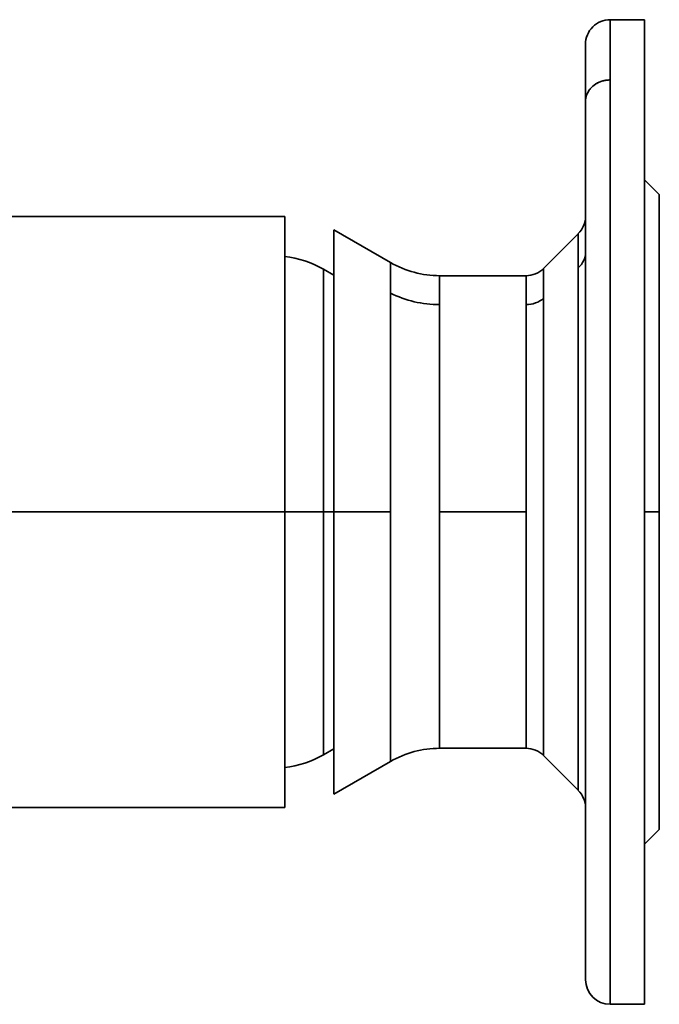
# Model space of a CAD drawing. Header units: inches. Extents: x 3754 to 4695, y 376 to 1357.
# Tile 3 of 14: x 3884 to 4014, y 730 to 930. Entities that reach past the tile are written whole.
import ezdxf

# ---------------------------------------------------------------- set-up
doc = ezdxf.new("R2010")
doc.units = ezdxf.units.IN
doc.header["$MEASUREMENT"] = 0

msp = doc.modelspace()

# ---------------------------------------------------------------- linework, layer by layer
at = {"color": 7, "lineweight": 35, "ltscale": 0.175}
for p, q in [((4004.13, 929.69), (4011.13, 929.69)), ((4011.13, 929.69), (4004.13, 929.69)), ((4011.13, 729.69), (4004.13, 729.69)), ((4011.13, 729.69), (4004.13, 729.69))]:
    msp.add_line(p, q, dxfattribs=at)
at = {"color": 7, "lineweight": 35, "ltscale": 0.306044}
msp.add_line((4004.13, 929.69), (4004.13, 917.44), dxfattribs=at)
msp.add_line((4004.13, 929.69), (4004.13, 917.44), dxfattribs=at)
at = {"color": 7, "lineweight": 35}
for p, q in [((4011.13, 729.69), (4011.13, 929.69)), ((3999.13, 924.69), (3999.13, 889.73)), ((4004.13, 917.44), (4004.13, 729.69)), ((4004.13, 781.74), (4004.13, 917.44)), ((3999.13, 913.06), (3999.13, 784.14)), ((4014.13, 829.69), (4014.13, 894.19)), ((3843.13, 889.69), (3937.99, 889.69)), ((3937.99, 889.69), (3937.99, 829.69)), ((3937.99, 829.69), (3937.99, 889.69)), ((3947.99, 829.69), (3947.99, 887.01)), ((3947.99, 887.01), (3947.99, 829.69)), ((3999.13, 769.61), (3999.13, 882.4)), ((3945.85, 879.01), (3945.85, 829.69)), ((3945.85, 829.69), (3945.85, 879.01)), ((3997.67, 773.15), (3997.67, 879.3)), ((3997.67, 879.3), (3997.67, 773.15)), ((3959.49, 829.69), (3959.49, 874.16)), ((3959.49, 874.16), (3959.49, 829.69)), ((3990.6, 873.09), (3990.6, 780.22)), ((3990.6, 780.22), (3990.6, 873.09)), ((3969.49, 871.81), (3969.49, 829.69)), ((3969.49, 829.69), (3969.49, 871.81)), ((3987.06, 829.69), (3987.06, 871.81)), ((3987.06, 871.81), (3987.06, 829.69)), ((3937.99, 829.69), (3834.13, 829.69)), ((3937.99, 829.69), (3834.13, 829.69)), ((3937.99, 769.69), (3937.99, 829.69)), ((3937.99, 829.69), (3937.99, 769.69)), ((3945.85, 780.36), (3945.85, 829.69)), ((3945.85, 829.69), (3945.85, 780.36)), ((3947.99, 829.69), (3947.99, 772.37)), ((3947.99, 772.36), (3947.99, 829.69)), ((3959.49, 829.69), (3959.49, 805.39)), ((3959.49, 779.01), (3959.49, 829.69)), ((3969.49, 829.69), (3969.49, 781.69)), ((3969.49, 806.67), (3969.49, 829.69)), ((3987.06, 829.69), (3987.06, 781.69)), ((3987.06, 781.69), (3987.06, 829.69)), ((4014.13, 765.19), (4014.13, 829.69)), ((3969.49, 781.69), (3969.49, 806.67)), ((3959.49, 805.39), (3959.49, 779.01)), ((3999.13, 784.14), (3999.13, 734.69)), ((4004.13, 729.69), (4004.13, 781.74)), ((3835.53, 769.69), (3937.99, 769.69)), ((3999.13, 769.62), (3999.13, 746.32))]:
    msp.add_line(p, q, dxfattribs=at)
at = {"color": 7, "lineweight": 35, "ltscale": 0.012039}
msp.add_line((4011.13, 929.69), (4011.13, 929.2), dxfattribs=at)
at = {"color": 7, "lineweight": 35, "ltscale": 0.035999}
for p, q in [((4011.13, 929.2), (4011.13, 927.76)), ((4011.13, 731.61), (4011.13, 730.17))]:
    msp.add_line(p, q, dxfattribs=at)
at = {"color": 7, "lineweight": 35, "ltscale": 0.059613}
msp.add_line((4011.13, 927.76), (4011.13, 925.38), dxfattribs=at)
at = {"color": 7, "lineweight": 35, "ltscale": 0.017339}
msp.add_line((3999.13, 924.66), (3999.13, 923.97), dxfattribs=at)
at = {"color": 7, "lineweight": 35, "ltscale": 0.082651}
msp.add_line((4011.13, 925.38), (4011.13, 922.07), dxfattribs=at)
at = {"color": 7, "lineweight": 35, "ltscale": 0.039935}
msp.add_line((3999.13, 923.97), (3999.13, 922.37), dxfattribs=at)
at = {"color": 7, "lineweight": 35, "ltscale": 0.060457}
msp.add_line((3999.13, 922.37), (3999.13, 919.95), dxfattribs=at)
at = {"color": 7, "lineweight": 35, "ltscale": 0.104897}
for p, q in [((4011.13, 922.07), (4011.13, 917.88)), ((4011.13, 741.49), (4011.13, 737.3))]:
    msp.add_line(p, q, dxfattribs=at)
at = {"color": 7, "lineweight": 35, "ltscale": 0.078513}
msp.add_line((3999.13, 919.95), (3999.13, 916.81), dxfattribs=at)
at = {"color": 7, "lineweight": 35, "ltscale": 0.093881}
msp.add_line((3999.13, 916.81), (3999.13, 913.06), dxfattribs=at)
at = {"color": 7, "lineweight": 35, "ltscale": 0.126129}
for p, q in [((4011.13, 917.88), (4011.13, 912.83)), ((4011.13, 746.54), (4011.13, 741.49))]:
    msp.add_line(p, q, dxfattribs=at)
at = {"color": 7, "lineweight": 35, "ltscale": 0.237434}
for p, q in [((3999.13, 913.09), (3999.13, 903.6)), ((3999.13, 913.09), (3999.13, 903.6)), ((3999.13, 869.8), (3999.13, 860.3)), ((3999.13, 789.57), (3999.13, 799.07)), ((3999.13, 746.28), (3999.13, 755.78)), ((3999.13, 746.28), (3999.13, 755.78))]:
    msp.add_line(p, q, dxfattribs=at)
at = {"color": 7, "lineweight": 35, "ltscale": 0.121642}
msp.add_line((3999.13, 913.06), (3999.13, 908.19), dxfattribs=at)
at = {"color": 7, "lineweight": 35, "ltscale": 0.2375}
for p, q in [((4011.13, 903.6), (4011.13, 913.1)), ((4011.13, 894.1), (4011.13, 903.6)), ((4011.13, 860.3), (4011.13, 869.8)), ((4011.13, 850.8), (4011.13, 860.3)), ((4011.13, 799.07), (4011.13, 808.57)), ((4011.13, 789.57), (4011.13, 799.07)), ((4011.13, 755.78), (4011.13, 765.28)), ((4011.13, 746.28), (4011.13, 755.78))]:
    msp.add_line(p, q, dxfattribs=at)
at = {"color": 7, "lineweight": 35, "ltscale": 0.146147}
for p, q in [((4011.13, 912.83), (4011.13, 906.99)), ((4011.13, 752.38), (4011.13, 746.54))]:
    msp.add_line(p, q, dxfattribs=at)
at = {"color": 7, "lineweight": 35, "ltscale": 0.140543}
msp.add_line((3999.13, 908.19), (3999.13, 902.57), dxfattribs=at)
at = {"color": 7, "lineweight": 35, "ltscale": 0.16476}
for p, q in [((4011.13, 906.99), (4011.13, 900.4)), ((4011.13, 758.97), (4011.13, 752.38))]:
    msp.add_line(p, q, dxfattribs=at)
at = {"color": 7, "lineweight": 35, "ltscale": 0.237435}
for p, q in [((3999.13, 894.1), (3999.13, 903.6)), ((3999.13, 894.1), (3999.13, 903.6)), ((3999.13, 850.8), (3999.13, 860.3)), ((3999.13, 808.57), (3999.13, 799.07)), ((3999.13, 765.27), (3999.13, 755.78)), ((3999.13, 765.27), (3999.13, 755.78))]:
    msp.add_line(p, q, dxfattribs=at)
at = {"color": 7, "lineweight": 35, "ltscale": 0.067941}
msp.add_line((3999.13, 902.57), (3999.13, 899.85), dxfattribs=at)
at = {"color": 7, "lineweight": 35, "ltscale": 0.181783}
for p, q in [((4011.13, 900.4), (4011.13, 893.12)), ((4011.13, 766.25), (4011.13, 758.97))]:
    msp.add_line(p, q, dxfattribs=at)
at = {"color": 7, "lineweight": 35, "ltscale": 0.077043}
msp.add_line((3999.13, 899.33), (3999.13, 896.24), dxfattribs=at)
at = {"color": 7, "lineweight": 35, "ltscale": 0.106066}
for p, q in [((4011.13, 897.19), (4014.13, 894.19)), ((4011.13, 762.19), (4014.13, 765.19))]:
    msp.add_line(p, q, dxfattribs=at)
at = {"color": 7, "lineweight": 35, "ltscale": 0.007764}
for p, q in [((4014.13, 894.19), (4014.13, 893.87)), ((4014.13, 765.5), (4014.13, 765.19))]:
    msp.add_line(p, q, dxfattribs=at)
at = {"color": 7, "lineweight": 35, "ltscale": 0.197057}
for p, q in [((4011.13, 893.12), (4011.13, 885.24)), ((4011.13, 774.13), (4011.13, 766.25))]:
    msp.add_line(p, q, dxfattribs=at)
at = {"color": 7, "lineweight": 35, "ltscale": 0.023219}
for p, q in [((4014.13, 893.87), (4014.13, 892.95)), ((4014.13, 766.42), (4014.13, 765.5))]:
    msp.add_line(p, q, dxfattribs=at)
at = {"color": 7, "lineweight": 35, "ltscale": 0.03845}
for p, q in [((4014.13, 892.95), (4014.13, 891.41)), ((4014.13, 767.96), (4014.13, 766.42))]:
    msp.add_line(p, q, dxfattribs=at)
at = {"color": 7, "lineweight": 35, "ltscale": 0.05331}
for p, q in [((4014.13, 891.41), (4014.13, 889.28)), ((4014.13, 770.1), (4014.13, 767.96))]:
    msp.add_line(p, q, dxfattribs=at)
at = {"color": 7, "lineweight": 35, "ltscale": 0.183753}
msp.add_line((3999.13, 882.4), (3999.13, 889.75), dxfattribs=at)
at = {"color": 7, "lineweight": 35, "ltscale": 0.081847}
msp.add_line((3999.13, 889.28), (3999.13, 886.01), dxfattribs=at)
at = {"color": 7, "lineweight": 35, "ltscale": 0.067658}
for p, q in [((4014.13, 889.28), (4014.13, 886.57)), ((4014.13, 772.8), (4014.13, 770.1))]:
    msp.add_line(p, q, dxfattribs=at)
at = {"color": 7, "lineweight": 35, "ltscale": 0.33205}
for p, q in [((3947.99, 887.01), (3959.49, 880.36)), ((3947.99, 772.36), (3959.49, 779.01))]:
    msp.add_line(p, q, dxfattribs=at)
at = {"color": 7, "lineweight": 35, "ltscale": 0.249999}
for p, q in [((3997.67, 886.22), (3990.6, 879.15)), ((3990.6, 879.15), (3997.67, 886.22)), ((3990.6, 780.22), (3997.67, 773.15)), ((3997.67, 773.15), (3990.6, 780.22))]:
    msp.add_line(p, q, dxfattribs=at)
at = {"color": 7, "lineweight": 35, "ltscale": 0.173023}
for p, q in [((3997.67, 879.3), (3997.67, 886.22)), ((3997.67, 886.22), (3997.67, 879.3))]:
    msp.add_line(p, q, dxfattribs=at)
at = {"color": 7, "lineweight": 35, "ltscale": 0.081353}
for p, q in [((4014.13, 886.57), (4014.13, 883.32)), ((4014.13, 776.06), (4014.13, 772.8))]:
    msp.add_line(p, q, dxfattribs=at)
at = {"color": 7, "lineweight": 35, "ltscale": 0.210434}
for p, q in [((4011.13, 885.24), (4011.13, 876.83)), ((4011.13, 782.55), (4011.13, 774.13))]:
    msp.add_line(p, q, dxfattribs=at)
at = {"color": 7, "lineweight": 35, "ltscale": 0.094266}
for p, q in [((4014.13, 883.32), (4014.13, 879.54)), ((4014.13, 779.83), (4014.13, 776.06))]:
    msp.add_line(p, q, dxfattribs=at)
at = {"color": 7, "lineweight": 35, "ltscale": 0.155102}
for p, q in [((3959.49, 874.16), (3959.49, 880.36)), ((3959.49, 880.36), (3959.49, 874.16))]:
    msp.add_line(p, q, dxfattribs=at)
at = {"color": 7, "lineweight": 35, "ltscale": 0.06188}
for p, q in [((3947.99, 877.77), (3945.85, 879.01)), ((3947.99, 781.6), (3945.85, 780.36)), ((3945.85, 780.36), (3947.99, 781.6))]:
    msp.add_line(p, q, dxfattribs=at)
at = {"color": 7, "lineweight": 35, "ltscale": 0.151383}
for p, q in [((3990.6, 879.15), (3990.6, 873.09)), ((3990.6, 873.09), (3990.6, 879.15))]:
    msp.add_line(p, q, dxfattribs=at)
at = {"color": 7, "lineweight": 35, "ltscale": 0.106269}
for p, q in [((4014.13, 879.54), (4014.13, 875.29)), ((4014.13, 784.08), (4014.13, 779.83))]:
    msp.add_line(p, q, dxfattribs=at)
at = {"color": 7, "lineweight": 35, "ltscale": 0.146901}
for p, q in [((3969.49, 877.69), (3969.49, 871.81)), ((3969.49, 871.81), (3969.49, 877.69)), ((3987.06, 871.81), (3987.06, 877.69)), ((3987.06, 877.69), (3987.06, 871.81))]:
    msp.add_line(p, q, dxfattribs=at)
at = {"color": 7, "lineweight": 35, "ltscale": 0.439249}
for p, q in [((3969.49, 877.69), (3987.06, 877.69)), ((3987.06, 829.69), (3969.49, 829.69)), ((3987.06, 829.69), (3969.49, 829.69)), ((3969.49, 781.69), (3987.06, 781.69))]:
    msp.add_line(p, q, dxfattribs=at)
at = {"color": 7, "lineweight": 35, "ltscale": 0.096075}
msp.add_line((3999.13, 877.54), (3999.13, 873.7), dxfattribs=at)
at = {"color": 7, "lineweight": 35, "ltscale": 0.221783}
for p, q in [((4011.13, 876.83), (4011.13, 867.95)), ((4011.13, 791.42), (4011.13, 782.55))]:
    msp.add_line(p, q, dxfattribs=at)
at = {"color": 7, "lineweight": 35, "ltscale": 0.117251}
for p, q in [((4014.13, 875.29), (4014.13, 870.6)), ((4014.13, 788.77), (4014.13, 784.08))]:
    msp.add_line(p, q, dxfattribs=at)
at = {"color": 7, "lineweight": 35, "ltscale": 0.127102}
for p, q in [((4014.13, 870.6), (4014.13, 865.52)), ((4014.13, 793.85), (4014.13, 788.77))]:
    msp.add_line(p, q, dxfattribs=at)
at = {"color": 7, "lineweight": 35, "ltscale": 0.018793}
msp.add_line((3999.13, 869.98), (3999.13, 869.23), dxfattribs=at)
at = {"color": 7, "lineweight": 35, "ltscale": 0.230997}
for p, q in [((4011.13, 867.95), (4011.13, 858.71)), ((4011.13, 800.66), (4011.13, 791.42))]:
    msp.add_line(p, q, dxfattribs=at)
at = {"color": 7, "lineweight": 35, "ltscale": 0.220155}
msp.add_line((3999.13, 865.24), (3999.13, 856.43), dxfattribs=at)
at = {"color": 7, "lineweight": 35, "ltscale": 0.13573}
for p, q in [((4014.13, 865.52), (4014.13, 860.09)), ((4014.13, 799.28), (4014.13, 793.85))]:
    msp.add_line(p, q, dxfattribs=at)
at = {"color": 7, "lineweight": 35, "ltscale": 0.14305}
for p, q in [((4014.13, 860.09), (4014.13, 854.37)), ((4014.13, 805), (4014.13, 799.28))]:
    msp.add_line(p, q, dxfattribs=at)
at = {"color": 7, "lineweight": 35, "ltscale": 0.237986}
for p, q in [((4011.13, 858.71), (4011.13, 849.19)), ((4011.13, 810.18), (4011.13, 800.66))]:
    msp.add_line(p, q, dxfattribs=at)
at = {"color": 7, "lineweight": 35, "ltscale": 0.148993}
for p, q in [((4014.13, 854.37), (4014.13, 848.41)), ((4014.13, 810.96), (4014.13, 805))]:
    msp.add_line(p, q, dxfattribs=at)
at = {"color": 7, "lineweight": 35, "ltscale": 0.242683}
for p, q in [((4011.13, 849.19), (4011.13, 839.49)), ((4011.13, 819.88), (4011.13, 810.18))]:
    msp.add_line(p, q, dxfattribs=at)
at = {"color": 7, "lineweight": 35, "ltscale": 0.153501}
for p, q in [((4014.13, 848.41), (4014.13, 842.27)), ((4014.13, 817.1), (4014.13, 810.96))]:
    msp.add_line(p, q, dxfattribs=at)
at = {"color": 7, "lineweight": 35, "ltscale": 0.005988}
msp.add_line((3999.13, 842.99), (3999.13, 842.75), dxfattribs=at)
at = {"color": 7, "lineweight": 35, "ltscale": 0.15653}
for p, q in [((4014.13, 842.27), (4014.13, 836.01)), ((4014.13, 823.36), (4014.13, 817.1))]:
    msp.add_line(p, q, dxfattribs=at)
at = {"color": 7, "lineweight": 35, "ltscale": 0.232886}
msp.add_line((3999.13, 838.13), (3999.13, 828.82), dxfattribs=at)
at = {"color": 7, "lineweight": 35, "ltscale": 0.245043}
for p, q in [((4011.13, 839.49), (4011.13, 829.69)), ((4011.13, 829.69), (4011.13, 819.88))]:
    msp.add_line(p, q, dxfattribs=at)
at = {"color": 7, "lineweight": 35, "ltscale": 0.158053}
for p, q in [((4014.13, 836.01), (4014.13, 829.69)), ((4014.13, 829.69), (4014.13, 823.36))]:
    msp.add_line(p, q, dxfattribs=at)
at = {"color": 7, "lineweight": 35, "ltscale": 0.25}
for p, q in [((3937.99, 829.69), (3947.99, 829.69)), ((3947.99, 829.69), (3937.99, 829.69))]:
    msp.add_line(p, q, dxfattribs=at)
at = {"color": 7, "lineweight": 35, "ltscale": 0.287564}
for p, q in [((3947.99, 829.69), (3959.49, 829.69)), ((3959.49, 829.69), (3947.99, 829.69))]:
    msp.add_line(p, q, dxfattribs=at)
at = {"color": 7, "lineweight": 35, "ltscale": 0.232677}
msp.add_line((3999.13, 828.82), (3999.13, 819.51), dxfattribs=at)
at = {"color": 7, "lineweight": 35, "ltscale": 0.075}
for p, q in [((4011.13, 829.69), (4014.13, 829.69)), ((4014.13, 829.69), (4011.13, 829.69))]:
    msp.add_line(p, q, dxfattribs=at)
at = {"color": 7, "lineweight": 35, "ltscale": 0.230227}
msp.add_line((3999.13, 819.51), (3999.13, 810.3), dxfattribs=at)
at = {"color": 7, "lineweight": 35, "ltscale": 0.225561}
msp.add_line((3999.13, 810.3), (3999.13, 801.28), dxfattribs=at)
at = {"color": 7, "lineweight": 35, "ltscale": 0.218721}
msp.add_line((3999.13, 801.28), (3999.13, 792.53), dxfattribs=at)
at = {"color": 7, "lineweight": 35, "ltscale": 0.209776}
msp.add_line((3999.13, 792.53), (3999.13, 784.14), dxfattribs=at)
at = {"color": 7, "lineweight": 35, "ltscale": 0.098498}
msp.add_line((3999.13, 780.13), (3999.13, 776.19), dxfattribs=at)
at = {"color": 7, "lineweight": 35, "ltscale": 0.10182}
msp.add_line((3999.13, 772.82), (3999.13, 768.75), dxfattribs=at)
at = {"color": 7, "lineweight": 35, "ltscale": 0.171259}
msp.add_line((3999.13, 768.75), (3999.13, 761.9), dxfattribs=at)
at = {"color": 7, "lineweight": 35, "ltscale": 0.154939}
msp.add_line((3999.13, 761.9), (3999.13, 755.7), dxfattribs=at)
at = {"color": 7, "lineweight": 35, "ltscale": 0.137126}
msp.add_line((3999.13, 755.7), (3999.13, 750.22), dxfattribs=at)
at = {"color": 7, "lineweight": 35, "ltscale": 0.117993}
msp.add_line((3999.13, 750.22), (3999.13, 745.5), dxfattribs=at)
at = {"color": 7, "lineweight": 35, "ltscale": 0.001003}
msp.add_line((3999.13, 746.32), (3999.13, 746.28), dxfattribs=at)
at = {"color": 7, "lineweight": 35, "ltscale": 0.097724}
msp.add_line((3999.13, 745.5), (3999.13, 741.59), dxfattribs=at)
at = {"color": 7, "lineweight": 35, "ltscale": 0.076513}
msp.add_line((3999.13, 741.59), (3999.13, 738.53), dxfattribs=at)
at = {"color": 7, "lineweight": 35, "ltscale": 0.054567}
msp.add_line((3999.13, 738.53), (3999.13, 736.35), dxfattribs=at)
at = {"color": 7, "lineweight": 35, "ltscale": 0.032093}
msp.add_line((3999.13, 736.35), (3999.13, 735.06), dxfattribs=at)
at = {"color": 7, "lineweight": 35, "ltscale": 0.082652}
msp.add_line((4011.13, 737.3), (4011.13, 733.99), dxfattribs=at)
at = {"color": 7, "lineweight": 35, "ltscale": 0.007655}
msp.add_line((3999.13, 735.06), (3999.13, 734.76), dxfattribs=at)
at = {"color": 7, "lineweight": 35, "ltscale": 0.059612}
msp.add_line((4011.13, 733.99), (4011.13, 731.61), dxfattribs=at)
at = {"color": 7, "lineweight": 35, "ltscale": 0.012038}
msp.add_line((4011.13, 730.17), (4011.13, 729.69), dxfattribs=at)
at = {"color": 7, "lineweight": 35}
msp.add_lwpolyline([(4004.13, 917.44), (4003.92, 917.44), (4003.71, 917.43), (4003.6, 917.42), (4003.5, 917.41), (4003.39, 917.4), (4003.29, 917.38), (4003.12, 917.35), (4002.95, 917.32), (4002.78, 917.28), (4002.62, 917.24), (4002.45, 917.19), (4002.27, 917.13), (4002.1, 917.06), (4001.92, 916.99), (4001.75, 916.91), (4001.58, 916.83), (4001.42, 916.74), (4001.26, 916.65), (4001.1, 916.55), (4000.95, 916.44), (4000.79, 916.32), (4000.72, 916.26), (4000.64, 916.2), (4000.57, 916.13), (4000.5, 916.07), (4000.43, 916), (4000.36, 915.93), (4000.23, 915.79), (4000.1, 915.65), (3999.98, 915.51), (3999.87, 915.36), (3999.77, 915.2), (3999.68, 915.05), (3999.59, 914.89), (3999.51, 914.73), (3999.45, 914.61), (3999.4, 914.48), (3999.35, 914.35), (3999.31, 914.22), (3999.29, 914.14), (3999.26, 914.05), (3999.22, 913.88), (3999.19, 913.71), (3999.16, 913.54), (3999.15, 913.38), (3999.14, 913.22), (3999.13, 913.06)], dxfattribs=at)
for centre, radius, start, end in [((4004.13, 924.69), 5, 89.9987, 180.0024), ((3994.13, 889.76), 5, 315.0003, 359.958), ((3935.85, 861.69), 20, 60, 83.8473), ((3969.49, 897.69), 20, 240, 270), ((3987.06, 882.69), 5, 270, 315), ((3935.85, 797.69), 20, 276.1527, 300), ((3969.49, 761.69), 20, 90.0002, 119.9993), ((3987.06, 776.69), 5, 45, 90), ((3994.13, 769.61), 5, 0, 45), ((4004.13, 734.69), 5, 180, 270)]:
    msp.add_arc(centre, radius, start, end, dxfattribs=at)
for centre, major_axis, ratio, start_param, end_param in [((4004.13, 913.06), (5, 0), 0.877583, 1.570796, 3.141593), ((3994.13, 882.4), (5, 0), 0.877583, 5.497787, 6.283185), ((3994.13, 882.4), (5, 0), 0.877583, 5.497787, 6.283185), ((3969.48, 889.33), (19.98, -0.04), 0.876856, 4.190608, 4.714702), ((3969.49, 889.36), (20, 0), 0.877583, 4.18879, 4.712389), ((3987.06, 876.2), (5, 0), 0.877583, 4.712389, 5.497787), ((3987.06, 876.2), (5, 0), 0.877583, 4.712389, 5.497787)]:
    msp.add_ellipse(centre, major_axis=major_axis, ratio=ratio, start_param=start_param, end_param=end_param, dxfattribs=at)

doc.saveas('drawing.dxf')
